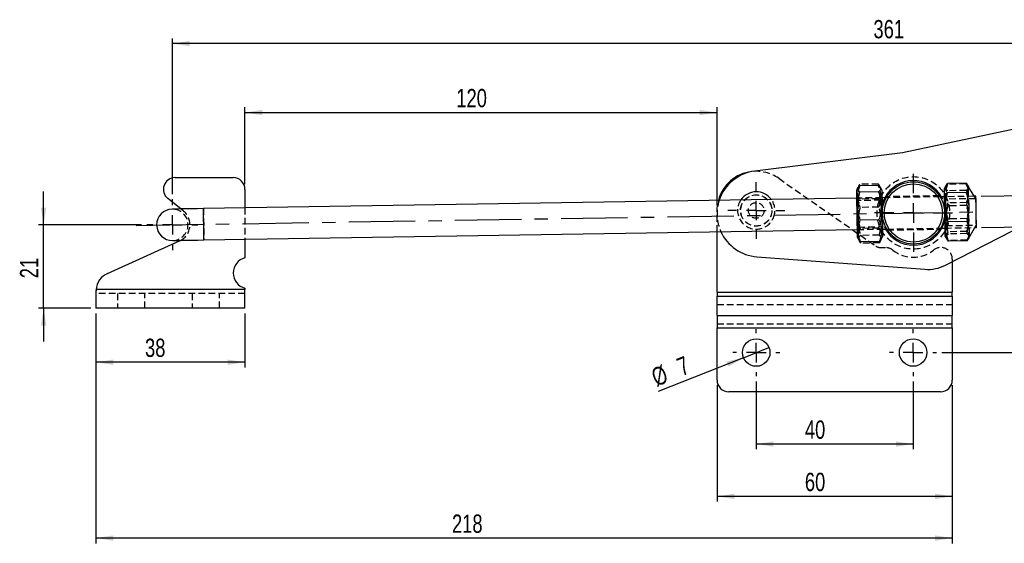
# Model space of a CAD drawing. Extents: x 36 to 538, y 22 to 372.
# Tile 5 of 19: x 44 to 295, y 238 to 372. Entities that reach past the tile are written whole.
import ezdxf

# ---------------------------------------------------------------- set-up
doc = ezdxf.new("R2010")
doc.units = 0
doc.header["$LTSCALE"] = 1.333333
doc.linetypes.add('CENTERX2', pattern=[20.32, 12.7, -2.54, 2.54, -2.54])
doc.linetypes.add('HIDDEN', pattern=[1.905, 1.27, -0.635])
doc.layers.get('0').update_dxf_attribs({"linetype": 'CONTINUOUS'})
doc.styles.add('SLDTEXTSTYLE0', font='TXT', dxfattribs={"width": 0.75})
doc.dimstyles.new('SLDDIMSTYLE0', dxfattribs={"dimtxt": 4.666667, "dimasz": 4.402667, "dimexe": 0, "dimexo": 0.0625, "dimgap": 1.166667, "dimtad": 1, "dimdec": 0, "dimrnd": 1e-09, "dimzin": 12, "dimtxsty": 'SLDTEXTSTYLE0', "dimsah": 1, "dimcen": 0.09, "dimazin": 3, "dimtfac": 1, "dimtdec": 0, "dimtofl": 0, "dimtmove": 0, "dimatfit": 3, "dimtolj": 1, "dimtzin": 12})
doc.dimstyles.new('SLDDIMSTYLE1', dxfattribs={"dimtxt": 4.666667, "dimasz": 4.402667, "dimexe": 0, "dimexo": 0.0625, "dimgap": 1.166667, "dimtad": 1, "dimdec": 0, "dimrnd": 1e-09, "dimzin": 12, "dimtxsty": 'SLDTEXTSTYLE0', "dimsah": 1, "dimcen": 0.09, "dimazin": 3, "dimtfac": 1, "dimtofl": 0, "dimtmove": 0, "dimatfit": 3, "dimtolj": 1, "dimtzin": 12})
doc.dimstyles.new('SLDDIMSTYLE2', dxfattribs={"dimtxt": 4.666667, "dimasz": 4.402667, "dimexe": 0, "dimexo": 0.0625, "dimgap": 1.166667, "dimtad": 1, "dimdec": 0, "dimrnd": 1e-09, "dimzin": 12, "dimtxsty": 'SLDTEXTSTYLE0', "dimsah": 1, "dimcen": 0.09, "dimazin": 3, "dimtfac": 1, "dimtdec": 0, "dimtmove": 0, "dimatfit": 3, "dimtolj": 1, "dimtzin": 12})
doc.dimstyles.new('SLDDIMSTYLE3', dxfattribs={"dimtxt": 4.666667, "dimasz": 4.402667, "dimexe": 0, "dimexo": 0.0625, "dimgap": 1.166667, "dimtad": 1, "dimdec": 3, "dimrnd": 1e-09, "dimzin": 12, "dimtxsty": 'SLDTEXTSTYLE0', "dimsah": 1, "dimcen": 0.09, "dimazin": 3, "dimtfac": 1, "dimtdec": 3, "dimtofl": 0, "dimtmove": 0, "dimatfit": 3, "dimtolj": 1, "dimtzin": 12})
doc.dimstyles.new('SLDDIMSTYLE4', dxfattribs={"dimtxt": 4.666667, "dimasz": 4.402667, "dimexe": 0, "dimexo": 0.0625, "dimgap": 1.166667, "dimtad": 1, "dimdec": 3, "dimrnd": 1e-09, "dimzin": 12, "dimtxsty": 'SLDTEXTSTYLE0', "dimblk1": 'NONE', "dimsah": 1, "dimcen": 0, "dimazin": 3, "dimtfac": 1, "dimtdec": 3, "dimtmove": 0, "dimatfit": 3, "dimtolj": 1, "dimtzin": 12})
doc.dimstyles.new('SLDDIMSTYLE5', dxfattribs={"dimtxt": 4.666667, "dimasz": 4.402667, "dimexe": 0, "dimexo": 0.0625, "dimgap": 1.166667, "dimtad": 1, "dimdec": 3, "dimrnd": 1e-09, "dimzin": 12, "dimtxsty": 'SLDTEXTSTYLE0', "dimsah": 1, "dimcen": 0.09, "dimazin": 3, "dimtfac": 1, "dimtdec": 3, "dimtmove": 0, "dimatfit": 3, "dimtolj": 1, "dimtzin": 12})

# ---------------------------------------------------------------- blocks, each defined once
blk = doc.blocks.new('_D')
at = {"color": 179, "linetype": 'CONTINUOUS'}
for p, q in [((82.93, 327.16), (82.93, 366.91)), ((444.19, 336.85), (444.19, 366.91)), ((444.19, 365.58), (82.93, 365.58))]:
    blk.add_line(p, q, dxfattribs=at)
for points in [[(82.93, 365.58), (87.33, 364.9), (87.33, 366.25)], [(444.19, 365.58), (439.79, 366.25), (439.79, 364.9)]]:
    blk.add_solid(points, dxfattribs=at)
at = {"color": 179, "linetype": 'CONTINUOUS', "insert": (261.72, 371.59, 0.1), "char_height": 4.667, "attachment_point": 1, "style": 'SLDTEXTSTYLE0'}
blk.add_mtext('361', dxfattribs=at)
blk = doc.blocks.new('_D_1')
at = {"color": 179, "linetype": 'CONTINUOUS'}
for p, q in [((403.59, 358.22), (455.65, 358.22)), ((454.31, 358.22), (454.31, 286.71)), ((279.17, 286.71), (455.65, 286.71))]:
    blk.add_line(p, q, dxfattribs=at)
for points in [[(454.31, 358.22), (453.64, 353.82), (454.99, 353.82)], [(454.31, 286.71), (454.99, 291.11), (453.64, 291.11)]]:
    blk.add_solid(points, dxfattribs=at)
at = {"color": 179, "linetype": 'CONTINUOUS', "insert": (448.3, 315.49, 0.1), "char_height": 4.667, "attachment_point": 1, "rotation": 90, "style": 'SLDTEXTSTYLE0'}
blk.add_mtext('72', dxfattribs=at)
blk = doc.blocks.new('_D_2')
at = {"color": 179, "linetype": 'CONTINUOUS'}
for p, q in [((50.1, 319.33), (50.1, 327.8)), ((75.1, 319.33), (48.77, 319.33)), ((50.1, 298.03), (50.1, 319.33)), ((62.11, 298.03), (48.77, 298.03)), ((50.1, 298.03), (50.1, 289.57))]:
    blk.add_line(p, q, dxfattribs=at)
for points in [[(50.1, 319.33), (50.78, 323.73), (49.43, 323.73)], [(50.1, 298.03), (49.43, 293.63), (50.78, 293.63)]]:
    blk.add_solid(points, dxfattribs=at)
at = {"color": 179, "linetype": 'CONTINUOUS', "insert": (44.09, 305.69, 0.1), "char_height": 4.667, "attachment_point": 1, "rotation": 90, "style": 'SLDTEXTSTYLE0'}
blk.add_mtext('21', dxfattribs=at)
blk = doc.blocks.new('_D_3')
at = {"color": 179, "linetype": 'CONTINUOUS'}
for p, q in [((63.45, 296.7), (63.45, 282.93)), ((101.45, 296.7), (101.45, 282.93)), ((101.45, 284.26), (63.45, 284.26))]:
    blk.add_line(p, q, dxfattribs=at)
for points in [[(63.45, 284.26), (67.85, 283.58), (67.85, 284.94)], [(101.45, 284.26), (97.04, 284.94), (97.04, 283.58)]]:
    blk.add_solid(points, dxfattribs=at)
at = {"color": 179, "linetype": 'CONTINUOUS', "insert": (75.96, 290.28, 0.1), "char_height": 4.667, "attachment_point": 1, "style": 'SLDTEXTSTYLE0'}
blk.add_mtext('38', dxfattribs=at)
blk = doc.blocks.new('_D_4')
at = {"color": 179, "linetype": 'CONTINUOUS'}
for p, q in [((221.83, 278.38), (221.83, 248.69)), ((281.83, 278.38), (281.83, 248.69)), ((281.83, 250.02), (221.83, 250.02))]:
    blk.add_line(p, q, dxfattribs=at)
for points in [[(221.83, 250.02), (226.23, 249.34), (226.23, 250.7)], [(281.83, 250.02), (277.43, 250.7), (277.43, 249.34)]]:
    blk.add_solid(points, dxfattribs=at)
at = {"color": 179, "linetype": 'CONTINUOUS', "insert": (244.23, 256.04, 0.1), "char_height": 4.667, "attachment_point": 1, "style": 'SLDTEXTSTYLE0'}
blk.add_mtext('60', dxfattribs=at)
blk = doc.blocks.new('_D_5')
at = {"color": 179, "linetype": 'CONTINUOUS'}
for p, q in [((231.83, 279.38), (231.83, 262.04)), ((271.83, 279.38), (271.83, 262.04)), ((271.83, 263.38), (231.83, 263.38))]:
    blk.add_line(p, q, dxfattribs=at)
for points in [[(231.83, 263.38), (236.23, 262.7), (236.23, 264.05)], [(271.83, 263.38), (267.43, 264.05), (267.43, 262.7)]]:
    blk.add_solid(points, dxfattribs=at)
at = {"color": 179, "linetype": 'CONTINUOUS', "insert": (244.23, 269.39, 0.1), "char_height": 4.667, "attachment_point": 1, "style": 'SLDTEXTSTYLE0'}
blk.add_mtext('40', dxfattribs=at)
blk = doc.blocks.new('_D_6')
at = {"color": 179, "linetype": 'CONTINUOUS'}
for q in [(235.08, 288), (206.83, 276.79)]:
    blk.add_line((228.58, 285.42), q, dxfattribs=at)
blk.add_solid([(228.58, 285.42), (224.24, 284.42), (224.74, 283.17)], dxfattribs=at)
at = {"color": 179, "linetype": 'CONTINUOUS', "attachment_point": 1, "rotation": 21.6522, "style": 'SLDTEXTSTYLE0'}
for s, insert, char_height in [('%%c', (204.63, 282.32, 0.1), 4.667), ('7', (211.15, 284.98, 0.1), 4.67)]:
    blk.add_mtext(s, dxfattribs=dict(at, insert=insert, char_height=char_height))
blk = doc.blocks.new('_NONE')
blk = doc.blocks.new('_D_7')
at = {"color": 179, "linetype": 'CONTINUOUS'}
for p, q in [((323.86, 327.2), (323.72, 335.67)), ((289.17, 326.64), (325.19, 327.22)), ((323.99, 319.2), (323.86, 327.2)), ((289.3, 318.64), (325.32, 319.22)), ((323.99, 319.2), (324.23, 303.89))]:
    blk.add_line(p, q, dxfattribs=at)
for points in [[(323.86, 327.2), (324.47, 331.61), (323.11, 331.59)], [(323.99, 319.2), (323.38, 314.79), (324.74, 314.81)]]:
    blk.add_solid(points, dxfattribs=at)
at = {"color": 179, "linetype": 'CONTINUOUS', "attachment_point": 1, "rotation": 90.9204, "style": 'SLDTEXTSTYLE0'}
for s, insert, char_height in [('8', (318.04, 310.83, 0.1), 4.67), ('%%c', (318.22, 303.79, 0.1), 4.667)]:
    blk.add_mtext(s, dxfattribs=dict(at, insert=insert, char_height=char_height))
blk = doc.blocks.new('_D_8')
at = {"color": 179, "linetype": 'CONTINUOUS'}
for p, q in [((101.45, 329.7), (101.45, 349.32)), ((221.83, 324.32), (221.83, 349.32)), ((101.45, 347.98), (221.83, 347.98))]:
    blk.add_line(p, q, dxfattribs=at)
for points in [[(101.45, 347.98), (105.85, 347.3), (105.85, 348.66)], [(221.83, 347.98), (217.43, 348.66), (217.43, 347.3)]]:
    blk.add_solid(points, dxfattribs=at)
at = {"color": 179, "linetype": 'CONTINUOUS', "insert": (155.34, 354, 0.1), "char_height": 4.667, "attachment_point": 1, "style": 'SLDTEXTSTYLE0'}
blk.add_mtext('120', dxfattribs=at)
blk = doc.blocks.new('_D_9')
at = {"color": 179, "linetype": 'CONTINUOUS'}
for p, q in [((63.45, 296.7), (63.45, 238.04)), ((281.83, 278.38), (281.83, 238.04)), ((281.83, 239.38), (63.45, 239.38))]:
    blk.add_line(p, q, dxfattribs=at)
for points in [[(63.45, 239.38), (67.85, 238.7), (67.85, 240.05)], [(281.83, 239.38), (277.43, 240.05), (277.43, 238.7)]]:
    blk.add_solid(points, dxfattribs=at)
at = {"color": 179, "linetype": 'CONTINUOUS', "insert": (154.24, 245.39, 0.1), "char_height": 4.667, "attachment_point": 1, "style": 'SLDTEXTSTYLE0'}
blk.add_mtext('218', dxfattribs=at)
blk = doc.blocks.new('SW_CENTERMARKSYMBOL_0')
at = {"color": 0, "linetype": 'CONTINUOUS'}
for p, q in [((0, 5), (0, 9.9375)), ((-5, 0), (-9.9375, 0)), ((0, 0), (-2.5, 0)), ((0, 0), (0, 2.5)), ((0, 0), (0, -2.5)), ((0, 0), (2.5, 0)), ((5, 0), (9.9375, 0)), ((0, -5), (0, -9.9375))]:
    blk.add_line(p, q, dxfattribs=at)
blk = doc.blocks.new('SW_CENTERMARKSYMBOL_1')
at = {"color": 0, "linetype": 'CONTINUOUS'}
for p, q in [((0, 5), (0, 7.2625)), ((-5, 0), (-7.2625, 0)), ((0, 0), (-2.5, 0)), ((0, 0), (0, 2.5)), ((0, 0), (0, -2.5)), ((0, 0), (2.5, 0)), ((5, 0), (7.2625, 0)), ((0, -5), (0, -7.2625))]:
    blk.add_line(p, q, dxfattribs=at)
blk = doc.blocks.new('SW_CENTERMARKSYMBOL_2')
at = {"color": 0, "linetype": 'CONTINUOUS'}
for p, q in [((0, 5), (0, 6.5)), ((-5, 0), (-6.5, 0)), ((0, 0), (-2.5, 0)), ((0, 0), (0, 2.5)), ((0, 0), (0, -2.5)), ((0, 0), (2.5, 0)), ((5, 0), (6.5, 0)), ((0, -5), (0, -6.5))]:
    blk.add_line(p, q, dxfattribs=at)
blk = doc.blocks.new('SW_CENTERMARKSYMBOL_3')
at = {"color": 0, "linetype": 'CONTINUOUS'}
for p, q in [((0, 5), (0, 6)), ((-5, 0), (-6, 0)), ((0, 0), (-2.5, 0)), ((0, 0), (0, 2.5)), ((0, 0), (0, -2.5)), ((0, 0), (2.5, 0)), ((5, 0), (6, 0)), ((0, -5), (0, -6))]:
    blk.add_line(p, q, dxfattribs=at)
blk = doc.blocks.new('SW_CENTERMARKSYMBOL_4')
at = {"color": 0, "linetype": 'CONTINUOUS'}
for p, q in [((0, 5), (0, 6)), ((-5, 0), (-6, 0)), ((0, 0), (-2.5, 0)), ((0, 0), (0, 2.5)), ((0, 0), (0, -2.5)), ((0, 0), (2.5, 0)), ((5, 0), (6, 0)), ((0, -5), (0, -6))]:
    blk.add_line(p, q, dxfattribs=at)

msp = doc.modelspace()

# ---------------------------------------------------------------- linework, layer by layer
at = {"color": 7, "linetype": 'CONTINUOUS'}
for p, q in [((313.4453, 347.0685), (269.1082, 337.6723)), ((269.1082, 337.6723), (231.4843, 333.0526)), ((83.6454, 331.3644), (98.4454, 331.3644)), ((262.9857, 329.3771), (258.2248, 329.3007)), ((280.2308, 329.3626), (279.7463, 328.4914)), ((285.3545, 329.9424), (280.5936, 329.866)), ((287.4321, 326.6147), (285.7332, 329.451)), ((101.4454, 328.3644), (101.4454, 323.6266)), ((257.7421, 328.7937), (257.3742, 328.132)), ((263.0116, 327.7637), (258.2507, 327.6872)), ((263.8734, 328.2364), (263.4843, 328.8859)), ((279.7784, 326.4917), (278.697, 326.4743)), ((285.3932, 327.5332), (280.6323, 327.4567)), ((287.8399, 326.6212), (287.4321, 326.6147)), ((85.0907, 323.3639), (81.7703, 326.0226)), ((257.4063, 326.1323), (90.8653, 323.4566)), ((264.9869, 326.2541), (263.9055, 326.2367)), ((280.1099, 309.0386), (312.0664, 325.3999)), ((263.1265, 320.6098), (258.3656, 320.5333)), ((285.5114, 320.1734), (280.7505, 320.0969)), ((90.9938, 315.4577), (257.5348, 318.1333)), ((221.8317, 302.1541), (221.8317, 317.5597)), ((264.034, 318.2377), (265.1154, 318.2551)), ((278.8255, 318.4754), (279.9069, 318.4927)), ((279.9391, 316.493), (280.4513, 315.6378)), ((285.9537, 315.7262), (287.5607, 318.6157)), ((287.5607, 318.6157), (287.9684, 318.6222)), ((66.3864, 306.9141), (84.7837, 315.2279)), ((84.7837, 315.2279), (85.0561, 315.3623)), ((101.4454, 315.6256), (101.4454, 310.9077)), ((257.567, 316.1336), (257.956, 315.4841)), ((263.2155, 315.0693), (258.4546, 314.9928)), ((263.6982, 315.5763), (264.0661, 316.238)), ((285.591, 315.2229), (280.83, 315.1464)), ((232.0054, 311.1652), (274.8076, 307.9676)), ((281.8317, 309.9201), (281.8317, 302.1541)), ((63.4637, 302.7847), (63.4454, 301.9773)), ((63.4454, 302.6147), (63.4454, 301.9773)), ((63.4454, 301.9773), (63.4454, 298.0347)), ((101.4454, 302.7847), (63.4637, 302.7847)), ((101.4454, 303.1617), (101.4454, 302.7847)), ((101.4454, 298.0347), (101.4454, 302.7847)), ((221.8317, 302.1541), (281.8317, 302.1541)), ((221.8317, 302.1541), (221.8317, 301.1541)), ((281.8317, 301.1541), (281.8317, 302.1541)), ((221.8317, 301.1541), (281.8317, 301.1541)), ((221.8317, 296.1404), (221.8317, 301.1541)), ((281.8317, 301.1541), (281.8317, 296.1404)), ((101.4454, 298.0347), (63.4454, 298.0347)), ((221.8317, 296.1404), (221.8317, 293.0154)), ((221.8317, 296.1404), (281.8317, 296.1404)), ((281.8317, 293.0154), (281.8317, 296.1404)), ((221.8317, 293.0154), (281.8317, 293.0154)), ((221.8317, 279.7107), (221.8317, 293.0154)), ((281.8317, 293.0154), (281.8317, 279.7107)), ((278.8317, 276.7107), (224.8317, 276.7107))]:
    msp.add_line(p, q, dxfattribs=at)
at = {"color": 7, "linetype": 'HIDDEN'}
for p, q in [((237.5512, 331.1884), (262.3544, 313.8941)), ((258.2191, 329.6513), (257.7421, 328.7937)), ((262.98, 329.7278), (258.2191, 329.6513)), ((263.4843, 328.8859), (262.98, 329.7278)), ((285.3576, 329.7518), (280.5966, 329.6753)), ((278.697, 326.4743), (264.9869, 326.2541)), ((278.5744, 326.7224), (265.135, 326.5065)), ((287.4321, 326.6147), (279.7784, 326.4917)), ((285.3843, 328.0887), (280.6233, 328.0122)), ((287.787, 326.0222), (287.4321, 326.6147)), ((263.9055, 326.2367), (257.4063, 326.1323)), ((257.7073, 325.512), (257.4097, 325.9229)), ((263.6246, 325.6071), (257.7073, 325.512)), ((263.0403, 325.9755), (258.2794, 325.899)), ((263.9088, 326.0273), (263.6246, 325.6071)), ((280.0794, 325.8715), (279.7818, 326.2823)), ((287.7874, 325.9953), (280.0794, 325.8715)), ((285.434, 324.9919), (280.6731, 324.9155)), ((285.446, 324.2457), (280.6851, 324.1693)), ((85.7433, 322.8413), (85.0907, 323.3639)), ((101.4454, 323.6266), (101.4454, 315.6256)), ((221.8317, 317.5597), (221.8317, 322.9855)), ((263.0747, 323.8367), (258.3138, 323.7602)), ((279.9036, 318.7021), (280.1878, 319.1223)), ((280.1878, 319.1223), (287.8959, 319.2462)), ((285.4994, 320.9196), (280.7385, 320.8431)), ((287.5607, 318.6157), (287.8963, 319.2192)), ((257.5315, 318.3427), (257.8157, 318.7629)), ((257.5348, 318.1333), (264.034, 318.2377)), ((257.8157, 318.7629), (263.733, 318.858)), ((263.1609, 318.4709), (258.4, 318.3945)), ((263.1896, 316.6828), (258.4287, 316.6063)), ((263.733, 318.858), (264.0306, 318.4471)), ((265.1154, 318.2551), (278.8255, 318.4754)), ((265.2423, 318.0071), (278.699, 318.2233)), ((279.9069, 318.4927), (287.5607, 318.6157)), ((285.5523, 317.6322), (280.7913, 317.5557)), ((285.5612, 317.0766), (280.8003, 317.0002)), ((257.956, 315.4841), (258.4603, 314.6422)), ((263.2212, 314.7187), (258.4603, 314.6422)), ((263.2212, 314.7187), (263.6982, 315.5763)), ((285.5879, 315.4136), (280.827, 315.3371)), ((263.4983, 313.5347), (264.7606, 313.5347)), ((281.8317, 310.5872), (281.8317, 309.9201)), ((101.4454, 301.7847), (63.4454, 301.7847)), ((101.4454, 302.7847), (63.4637, 302.7847)), ((68.9454, 301.7847), (68.9454, 298.0347)), ((75.9454, 298.0347), (75.9454, 301.7847)), ((87.9454, 301.7847), (87.9454, 298.0347)), ((94.9454, 298.0347), (94.9454, 301.7847)), ((221.8317, 302.1541), (281.8317, 302.1541)), ((221.8317, 301.1541), (281.8317, 301.1541)), ((221.8317, 299.0291), (281.8317, 299.0291)), ((221.8317, 296.1404), (281.8317, 296.1404)), ((221.8317, 294.0154), (281.8317, 294.0154)), ((221.8317, 293.0154), (281.8317, 293.0154))]:
    msp.add_line(p, q, dxfattribs=at)
at = {"color": 179, "linetype": 'CENTERX2'}
msp.add_line((73.7349, 319.1809), (289.9029, 322.6538), dxfattribs=at)
at = {"color": 7, "linetype": 'CONTINUOUS', "flags": 128}
for points in [[(257.3742, 328.132), (257.3743, 328.1232), (257.3777, 327.9133), (257.3854, 327.4331), (257.3971, 326.7051), (257.4122, 325.7632), (257.4301, 324.6517), (257.4499, 323.4223), (257.4706, 322.1326), (257.4913, 320.843)], [(263.8734, 328.2364), (263.8735, 328.2276), (263.8769, 328.0177), (263.8846, 327.5375), (263.8963, 326.8095), (263.9114, 325.8677), (263.9293, 324.7561), (263.949, 323.5267), (263.9697, 322.237), (263.9905, 320.9474)], [(279.7463, 328.4914), (279.7476, 328.4106), (279.7532, 328.0613), (279.763, 327.4515), (279.7765, 326.6099), (279.7931, 325.5757), (279.8121, 324.3973), (279.8324, 323.1299), (279.8533, 321.8326), (279.8736, 320.5662)], [(287.9684, 318.6222), (287.9662, 318.7585), (287.9598, 319.1581), (287.9496, 319.7937), (287.9363, 320.622), (287.9208, 321.5866), (287.9041, 322.6217), (287.8875, 323.6569), (287.872, 324.6215), (287.8587, 325.4498), (287.8485, 326.0854), (287.8421, 326.4849), (287.8399, 326.6212)], [(90.8653, 323.4566), (89.3048, 323.4316), (87.8042, 323.4075), (86.4213, 323.3852), (85.2092, 323.3658), (84.2144, 323.3498), (83.4752, 323.3379), (83.02, 323.3306), (82.8663, 323.3281)], [(257.4913, 320.843), (257.511, 319.6136), (257.5289, 318.5021), (257.544, 317.5603), (257.5557, 316.8323), (257.5634, 316.3522), (257.5668, 316.1424), (257.567, 316.1336)], [(263.9905, 320.9474), (264.0102, 319.718), (264.0281, 318.6065), (264.0432, 317.6647), (264.0549, 316.9367), (264.0626, 316.4566), (264.066, 316.2468), (264.0661, 316.238)], [(279.8736, 320.5662), (279.8925, 319.3899), (279.9091, 318.3586), (279.9226, 317.5206), (279.9323, 316.915), (279.9378, 316.5703), (279.9391, 316.493)], [(82.9949, 315.3292), (83.1485, 315.3316), (83.6037, 315.339), (84.3429, 315.3508), (85.3377, 315.3668), (86.5498, 315.3863), (87.9327, 315.4085), (89.4333, 315.4326), (90.9938, 315.4577)]]:
    msp.add_lwpolyline(points, dxfattribs=at)
at = {"color": 7, "linetype": 'HIDDEN', "flags": 128}
for points in [[(221.8317, 322.9855), (221.9719, 324.6543), (222.1704, 325.5662)], [(257.7073, 325.512), (257.7075, 325.5028), (257.7108, 325.2963), (257.7182, 324.8339), (257.7291, 324.153), (257.7427, 323.3089), (257.7578, 322.3698), (257.7732, 321.4119), (257.7876, 320.5128), (257.8, 319.7454), (257.8092, 319.1717), (257.8145, 318.8382), (257.8157, 318.7629)], [(263.6904, 321.507), (263.6751, 322.4649), (263.66, 323.4039), (263.6464, 324.2481), (263.6355, 324.929), (263.628, 325.3914), (263.6247, 325.5979), (263.6246, 325.6071)], [(280.0794, 325.8715), (280.0803, 325.8145), (280.0853, 325.5061), (280.0942, 324.954), (280.1062, 324.2028), (280.1205, 323.3134), (280.1359, 322.3578), (280.151, 321.4135), (280.1648, 320.557), (280.176, 319.8576), (280.1838, 319.3721), (280.1876, 319.1397), (280.1878, 319.1223)], [(287.787, 326.0222), (287.7871, 326.0193), (287.7899, 325.8422), (287.7969, 325.404), (287.8076, 324.7404), (287.821, 323.905), (287.8361, 322.9656), (287.8517, 321.9983), (287.8664, 321.0814), (287.8791, 320.2892), (287.8888, 319.6859), (287.8947, 319.3203), (287.8963, 319.2192)], [(90.8653, 323.4566), (90.8675, 323.3204), (90.8739, 322.9208), (90.8841, 322.2852), (90.8974, 321.4569), (90.9129, 320.4923), (90.9296, 319.4572), (90.9462, 318.422), (90.9617, 317.4574), (90.975, 316.6291), (90.9852, 315.9935), (90.9916, 315.594), (90.9938, 315.4577)], [(263.733, 318.858), (263.7318, 318.9333), (263.7264, 319.2667), (263.7172, 319.8404), (263.7049, 320.6079), (263.6904, 321.507)]]:
    msp.add_lwpolyline(points, dxfattribs=at)
at = {"color": 8, "linetype": 'CONTINUOUS', "flags": 128}
msp.add_lwpolyline([(90.9938, 315.4577), (90.9916, 315.594), (90.9852, 315.9935), (90.975, 316.6291), (90.9617, 317.4574), (90.9462, 318.422), (90.9296, 319.4572), (90.9129, 320.4923), (90.8974, 321.4569), (90.8841, 322.2852), (90.8739, 322.9208), (90.8675, 323.3204), (90.8653, 323.4566)], dxfattribs=at)
at = {"color": 7, "linetype": 'HIDDEN'}
for centre, radius in [((271.9062, 322.3647), 9.25), ((231.8317, 322.9855), 4), ((231.8317, 322.9855), 3.9688), ((231.8317, 322.9855), 2)]:
    msp.add_circle(centre, radius, dxfattribs=at)
at = {"color": 7, "linetype": 'CONTINUOUS'}
for centre, radius in [((271.9062, 322.3647), 7.9375), ((271.9062, 322.3647), 7.4375), ((231.8317, 286.7107), 3.5), ((271.8317, 286.7107), 3.5)]:
    msp.add_circle(centre, radius, dxfattribs=at)
for centre, radius, start, end in [((231.8317, 322.9855), 10, 96.931562, 165.044445), ((232.8249, 322.1346), 11, 97, 161.804727), ((83.6454, 328.3644), 3, 90, 231.314879), ((98.4454, 328.3644), 3, 0, 90), ((271.9062, 322.3647), 8.25, 29.922974, 151.917882), ((231.8317, 322.9855), 4.7625, 35.977767, 145.863089), ((82.9306, 319.3287), 4, 90.920428, 270.920428), ((232.8249, 322.1346), 11, 204.485847, 265.727573), ((271.9062, 322.3647), 8.25, 209.922974, 270), ((271.9062, 322.3647), 8.25, 270, 331.917882), ((102.4454, 307.0347), 4, 104.477512, 255.522488), ((275.5526, 317.9398), 10, 265.727573, 297.11177), ((68.4454, 302.3577), 5, 114.318484, 175.101081), ((224.8317, 279.7107), 3, 180, 270), ((278.8317, 279.7107), 3, 270, 0)]:
    msp.add_arc(centre, radius, start, end, dxfattribs=at)
at = {"color": 7, "linetype": 'HIDDEN'}
for centre, radius, start, end in [((231.8317, 322.9855), 10, 55.113594, 96.931562), ((271.9062, 322.3647), 8.25, 331.917882, 29.922974), ((232.8249, 322.1346), 11, 161.804727, 204.485847), ((231.8317, 322.9855), 4.7625, 145.863089, 337.261025), ((231.8317, 322.9855), 4.7625, 337.261025, 35.977767), ((271.9062, 322.3647), 8.25, 151.917882, 209.922974), ((82.9306, 319.3287), 4, 270.920428, 90.920428), ((82.9306, 319.3287), 4.5, 298.186472, 51.314879), ((263.4983, 315.5347), 2, 235.113594, 270), ((264.7606, 310.5347), 3, 51.057559, 90), ((271.8317, 319.2847), 8.25, 231.057559, 309.037296), ((278.8842, 310.5872), 2.9475, 0, 129.037296)]:
    msp.add_arc(centre, radius, start, end, dxfattribs=at)
at = {"color": 7, "linetype": 'CONTINUOUS'}
for points, knots in [([(258.2507, 327.6872), (258.1802, 327.7404), (257.9373, 327.9237), (257.6626, 328.2504), (257.6133, 328.7424), (257.9958, 329.0916), (258.2248, 329.3007)], [0, 0, 0, 0, 0.10333366, 0.35581374, 0.61435433, 1, 1, 1, 1]), ([(262.9857, 329.3771), (263.2213, 329.1755), (263.6109, 328.8421), (263.583, 328.3491), (263.3215, 328.0136), (263.0804, 327.8191), (263.0116, 327.7637)], [0, 0, 0, 0, 0.38564374, 0.63774918, 0.89666683, 1, 1, 1, 1]), ([(280.6323, 327.4567), (280.5613, 327.5367), (280.317, 327.8122), (280.0397, 328.3022), (279.9865, 329.0372), (280.3662, 329.5556), (280.5936, 329.866)], [0, 0, 0, 0, 0.10333369, 0.35581368, 0.61435433, 1, 1, 1, 1]), ([(285.3545, 329.9424), (285.5917, 329.6396), (285.984, 329.1387), (285.96, 328.4027), (285.7011, 327.9038), (285.4615, 327.6154), (285.3932, 327.5332)], [0, 0, 0, 0, 0.38564382, 0.63774925, 0.89666688, 1, 1, 1, 1]), ([(258.3656, 320.5333), (258.188, 321.1515), (257.8289, 322.4013), (257.675, 324.2592), (257.8284, 326.04), (258.1091, 327.1348), (258.2507, 327.6872)], [0, 0, 0, 0, 0.26460232, 0.53494213, 0.76534026, 1, 1, 1, 1]), ([(263.0116, 327.7637), (263.1892, 327.1455), (263.5484, 325.8957), (263.7022, 324.0378), (263.5488, 322.257), (263.2681, 321.1622), (263.1265, 320.6098)], [0, 0, 0, 0, 0.26460221, 0.53494216, 0.76534024, 1, 1, 1, 1]), ([(280.7505, 320.0969), (280.5726, 320.733), (280.2129, 322.0189), (280.0581, 323.9303), (280.2108, 325.7623), (280.4909, 326.8884), (280.6323, 327.4567)], [0, 0, 0, 0, 0.26460223, 0.53494218, 0.76534028, 1, 1, 1, 1]), ([(285.3932, 327.5332), (285.5711, 326.8971), (285.9308, 325.6111), (286.0856, 323.6998), (285.9329, 321.8678), (285.6528, 320.7416), (285.5114, 320.1734)], [0, 0, 0, 0, 0.26460224, 0.53494222, 0.76534021, 1, 1, 1, 1]), ([(258.4546, 314.9928), (258.2792, 315.471), (257.9247, 316.4377), (257.7775, 317.8761), (257.9374, 319.256), (258.222, 320.1049), (258.3656, 320.5333)], [0, 0, 0, 0, 0.26460222, 0.53494215, 0.76534016, 1, 1, 1, 1]), ([(263.1265, 320.6098), (263.3019, 320.1316), (263.6565, 319.1649), (263.8036, 317.7265), (263.6438, 316.3466), (263.3592, 315.4977), (263.2155, 315.0693)], [0, 0, 0, 0, 0.264602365, 0.534942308, 0.765340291, 1, 1, 1, 1]), ([(280.83, 315.1464), (280.6555, 315.5734), (280.3026, 316.4366), (280.1579, 317.7216), (280.3201, 318.9548), (280.6062, 319.7139), (280.7505, 320.0969)], [0, 0, 0, 0, 0.264602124, 0.534942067, 0.765340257, 1, 1, 1, 1]), ([(285.5114, 320.1734), (285.686, 319.7464), (286.0389, 318.8832), (286.1836, 317.5982), (286.0214, 316.365), (285.7353, 315.6059), (285.591, 315.2229)], [0, 0, 0, 0, 0.26460233, 0.53494222, 0.76534043, 1, 1, 1, 1]), ([(257.9759, 315.4888), (258.0513, 315.3759), (258.1636, 315.2076), (258.3826, 315.046), (258.4546, 314.9928)], [0, 0, 0, 0, 0.67111538, 1, 1, 1, 1]), ([(263.2155, 315.0693), (263.2857, 315.1248), (263.4992, 315.2933), (263.6081, 315.4651), (263.6811, 315.5804)], [0, 0, 0, 0, 0.32883559, 1, 1, 1, 1]), ([(280.4813, 315.6471), (280.5227, 315.5599), (280.6032, 315.3899), (280.7558, 315.2262), (280.83, 315.1464)], [0, 0, 0, 0, 0.51295745, 1, 1, 1, 1]), ([(285.591, 315.2229), (285.6625, 315.305), (285.8095, 315.4736), (285.8859, 315.6461), (285.925, 315.7346)], [0, 0, 0, 0, 0.48694475, 1, 1, 1, 1])]:
    msp.add_open_spline(points, degree=3, knots=knots, dxfattribs=at)
at = {"color": 7, "linetype": 'HIDDEN'}
for points, knots in [([(258.2794, 325.899), (258.1065, 326.222), (257.757, 326.875), (257.6173, 327.8485), (257.7843, 328.784), (258.0733, 329.3604), (258.2191, 329.6513)], [0, 0, 0, 0, 0.26460217, 0.53494219, 0.76534031, 1, 1, 1, 1]), ([(258.2248, 329.3007), (258.0648, 328.8171), (257.7415, 327.8395), (257.6406, 326.3971), (257.8448, 325.0231), (258.1565, 324.1837), (258.3138, 323.7602)], [0, 0, 0, 0, 0.26460242, 0.5349422, 0.76534028, 1, 1, 1, 1]), ([(262.98, 329.7278), (263.1529, 329.4049), (263.5025, 328.7519), (263.6422, 327.7784), (263.4751, 326.8429), (263.1861, 326.2664), (263.0403, 325.9755)], [0, 0, 0, 0, 0.2646022, 0.53494234, 0.76534027, 1, 1, 1, 1]), ([(263.0747, 323.8367), (263.2346, 324.3203), (263.558, 325.2979), (263.6588, 326.7403), (263.4547, 328.1143), (263.143, 328.9536), (262.9857, 329.3771)], [0, 0, 0, 0, 0.264602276, 0.53494216, 0.765340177, 1, 1, 1, 1]), ([(280.6233, 328.0122), (280.4557, 328.1538), (280.1167, 328.4401), (279.9671, 328.8312), (280.0984, 329.0737), (280.1471, 329.1638)], [0, 0, 0, 0, 0.38085117, 0.769960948, 1, 1, 1, 1]), ([(280.5936, 329.866), (280.4328, 329.4336), (280.1078, 328.5595), (280.0045, 327.2705), (280.2063, 326.0431), (280.5165, 325.2936), (280.6731, 324.9155)], [0, 0, 0, 0, 0.26460235, 0.53494228, 0.76534022, 1, 1, 1, 1]), ([(280.5966, 329.6753), (280.4366, 329.1947), (280.1132, 328.2231), (280.0122, 326.7897), (280.2162, 325.4243), (280.5278, 324.5901), (280.6851, 324.1693)], [0, 0, 0, 0, 0.264602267, 0.534942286, 0.765340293, 1, 1, 1, 1]), ([(285.434, 324.9919), (285.5948, 325.4243), (285.9198, 326.2984), (286.0231, 327.5874), (285.8213, 328.8148), (285.5111, 329.5643), (285.3545, 329.9424)], [0, 0, 0, 0, 0.26460226, 0.5349422, 0.76534019, 1, 1, 1, 1]), ([(285.446, 324.2457), (285.606, 324.7263), (285.9294, 325.6979), (286.0304, 327.1313), (285.8264, 328.4968), (285.5148, 329.3309), (285.3576, 329.7518)], [0, 0, 0, 0, 0.26460222, 0.53494213, 0.7653403, 1, 1, 1, 1]), ([(285.8274, 329.2552), (285.8886, 329.1274), (286.0111, 328.8713), (285.822, 328.4769), (285.5311, 328.2189), (285.3843, 328.0887)], [0, 0, 0, 0, 0.330620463, 0.662243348, 1, 1, 1, 1]), ([(280.7385, 320.8431), (280.4916, 321.7517), (280.0832, 323.2544), (280.0838, 325.4433), (280.327, 326.9193), (280.5576, 327.7697), (280.6233, 328.0122)], [0, 0, 0, 0, 0.38564383, 0.63774911, 0.89666671, 1, 1, 1, 1]), ([(285.3843, 328.0887), (285.4578, 327.8484), (285.711, 327.0209), (286.004, 325.5543), (286.0806, 323.366), (285.7171, 321.8357), (285.4994, 320.9196)], [0, 0, 0, 0, 0.10333373, 0.35581375, 0.6143542, 1, 1, 1, 1]), ([(258.4, 318.3945), (258.1523, 319.3458), (257.7428, 320.919), (257.7418, 323.2103), (257.9839, 324.7553), (258.2138, 325.6452), (258.2794, 325.899)], [0, 0, 0, 0, 0.38564384, 0.63774909, 0.89666674, 1, 1, 1, 1]), ([(263.0403, 325.9755), (263.114, 325.7239), (263.3679, 324.8575), (263.662, 323.3221), (263.7402, 321.0313), (263.3778, 319.4297), (263.1609, 318.4709)], [0, 0, 0, 0, 0.10333378, 0.35581376, 0.61435425, 1, 1, 1, 1]), ([(280.6731, 324.9155), (280.5157, 324.274), (280.1975, 322.9772), (280.1042, 321.0618), (280.3156, 319.2356), (280.6318, 318.1191), (280.7913, 317.5557)], [0, 0, 0, 0, 0.264602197, 0.5349422, 0.765340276, 1, 1, 1, 1]), ([(280.6851, 324.1693), (280.6193, 323.9267), (280.3928, 323.0915), (280.1471, 321.6162), (280.1409, 319.4266), (280.5533, 317.9088), (280.8003, 317.0002)], [0, 0, 0, 0, 0.10333376, 0.35581379, 0.61435424, 1, 1, 1, 1]), ([(285.5523, 317.6322), (285.7097, 318.2736), (286.0279, 319.5705), (286.1211, 321.4858), (285.9097, 323.312), (285.5936, 324.4286), (285.434, 324.9919)], [0, 0, 0, 0, 0.264602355, 0.534942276, 0.765340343, 1, 1, 1, 1]), ([(285.5612, 317.0766), (285.7788, 317.9927), (286.1387, 319.5077), (286.0678, 321.6954), (285.7773, 323.1629), (285.5195, 324.0054), (285.446, 324.2457)], [0, 0, 0, 0, 0.38564382, 0.637749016, 0.896666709, 1, 1, 1, 1]), ([(258.3138, 323.7602), (258.1561, 323.1366), (257.8373, 321.8759), (257.7432, 320.0141), (257.9537, 318.2391), (258.2694, 317.1539), (258.4287, 316.6063)], [0, 0, 0, 0, 0.2646022, 0.53494216, 0.76534026, 1, 1, 1, 1]), ([(263.1896, 316.6828), (263.3473, 317.3064), (263.6661, 318.5671), (263.7602, 320.429), (263.5497, 322.2039), (263.234, 323.2891), (263.0747, 323.8367)], [0, 0, 0, 0, 0.26460222, 0.53494218, 0.76534022, 1, 1, 1, 1]), ([(280.827, 315.3371), (280.6516, 315.8123), (280.2972, 316.7729), (280.1502, 318.2024), (280.3102, 319.5737), (280.5949, 320.4174), (280.7385, 320.8431)], [0, 0, 0, 0, 0.26460227, 0.53494217, 0.76534024, 1, 1, 1, 1]), ([(285.4994, 320.9196), (285.6748, 320.4444), (286.0293, 319.4837), (286.1763, 318.0543), (286.0162, 316.683), (285.7316, 315.8393), (285.5879, 315.4136)], [0, 0, 0, 0, 0.26460223, 0.53494223, 0.76534028, 1, 1, 1, 1]), ([(258.4287, 316.6063), (258.2086, 316.3977), (257.8445, 316.0527), (257.8157, 315.6732), (257.9538, 315.5143), (257.9759, 315.4888)], [0, 0, 0, 0, 0.562321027, 0.929924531, 1, 1, 1, 1]), ([(258.4603, 314.6422), (258.2874, 314.9651), (257.9378, 315.6181), (257.7982, 316.5916), (257.9652, 317.5271), (258.2542, 318.1036), (258.4, 318.3945)], [0, 0, 0, 0, 0.26460222, 0.53494232, 0.76534023, 1, 1, 1, 1]), ([(263.1609, 318.4709), (263.3338, 318.148), (263.6833, 317.495), (263.823, 316.5215), (263.656, 315.586), (263.367, 315.0095), (263.2212, 314.7187)], [0, 0, 0, 0, 0.26460222, 0.53494221, 0.76534035, 1, 1, 1, 1]), ([(263.6811, 315.5804), (263.6996, 315.6031), (263.8328, 315.7663), (263.7949, 316.1449), (263.4163, 316.4814), (263.1896, 316.6828)], [0, 0, 0, 0, 0.06062273, 0.43763654, 1, 1, 1, 1]), ([(280.8003, 317.0002), (280.6372, 316.8532), (280.3076, 316.5562), (280.1706, 316.1605), (280.3096, 315.9223), (280.3613, 315.8338)], [0, 0, 0, 0, 0.38085146, 0.76996089, 1, 1, 1, 1]), ([(280.7913, 317.5557), (280.5684, 317.2457), (280.1997, 316.733), (280.2059, 316.0846), (280.4065, 315.766), (280.4813, 315.6471)], [0, 0, 0, 0, 0.48949839, 0.80949575, 1, 1, 1, 1]), ([(285.925, 315.7346), (285.9932, 315.8505), (286.1841, 316.1754), (286.1739, 316.8239), (285.785, 317.3295), (285.5523, 317.6322)], [0, 0, 0, 0, 0.18228826, 0.51047205, 1, 1, 1, 1]), ([(286.0415, 315.925), (286.0986, 316.0547), (286.2129, 316.3146), (286.0111, 316.7027), (285.7121, 316.9512), (285.5612, 317.0766)], [0, 0, 0, 0, 0.33062068, 0.66224312, 1, 1, 1, 1])]:
    msp.add_open_spline(points, degree=3, knots=knots, dxfattribs=at)

# ---------------------------------------------------------------- block references
at = {"color": 179, "linetype": 'CONTINUOUS'}
for name, p in [('SW_CENTERMARKSYMBOL_0', (271.9062, 322.3647)), ('SW_CENTERMARKSYMBOL_1', (231.8317, 322.9855)), ('SW_CENTERMARKSYMBOL_2', (82.9306, 319.3287)), ('SW_CENTERMARKSYMBOL_3', (231.8317, 286.7107)), ('SW_CENTERMARKSYMBOL_4', (271.8317, 286.7107))]:
    msp.add_blockref(name, p, dxfattribs=at)

# ---------------------------------------------------------------- dimensions: what is measured, and where the dimension line sits
for base, p1, p2, dimstyle, picture, middle in [((82.9306, 365.5752), (444.1935, 335.5163), (82.9306, 325.8287), 'SLDDIMSTYLE0', '_D', (268.7894, 365.5752)), ((221.8317, 347.9822), (101.4454, 328.3644), (221.8317, 322.9855), 'SLDDIMSTYLE1', '_D_8', (162.4123, 347.9822)), ((63.4454, 284.26), (101.4454, 298.0347), (63.4454, 298.0347), 'SLDDIMSTYLE3', '_D_3', (81.3066, 284.26)), ((63.4454, 239.3774), (281.8317, 279.7107), (63.4454, 298.0347), 'SLDDIMSTYLE1', '_D_9', (161.3123, 239.3774)), ((221.8317, 250.0196), (281.8317, 279.7107), (221.8317, 279.7107), 'SLDDIMSTYLE3', '_D_4', (249.5744, 250.0196)), ((231.8317, 263.3774), (271.8317, 280.7107), (231.8317, 280.7107), 'SLDDIMSTYLE3', '_D_5', (249.5744, 263.3774))]:
    dim = msp.add_linear_dim(base=base, p1=p1, p2=p2, dimstyle=dimstyle, dxfattribs=at)
    dim.commit()
    dim.dimension.update_dxf_attribs({"geometry": picture, "text_midpoint": middle, "dimtype": 160})
for base, p1, p2, dimstyle, picture, middle in [((454.3148, 286.7107), (402.2582, 358.2229), (277.8317, 286.7107), 'SLDDIMSTYLE1', '_D_1', (454.3148, 320.8383)), ((50.1027, 319.3287), (63.4454, 298.0347), (76.4306, 319.3287), 'SLDDIMSTYLE2', '_D_2', (50.1027, 311.0294))]:
    dim = msp.add_linear_dim(base=base, p1=p1, p2=p2, angle=90, dimstyle=dimstyle, dxfattribs=at)
    dim.commit()
    dim.dimension.update_dxf_attribs({"geometry": picture, "text_midpoint": middle, "dimtype": 160})
dim = msp.add_linear_dim(base=(323.8604, 327.1999), p1=(287.9684, 318.6222), p2=(287.8399, 326.6212), angle=270.920428, text='%%c<>', dimstyle='SLDDIMSTYLE5', dxfattribs=at)
dim.commit()
dim.dimension.update_dxf_attribs({"geometry": '_D_7', "text_midpoint": (324.1202, 311.0294), "dimtype": 160})
dim = msp.add_diameter_dim_2p(p1=(235.0847, 288.0021), p2=(228.5786, 285.4193), dimstyle='SLDDIMSTYLE4', dxfattribs=at)
dim.commit()
dim.dimension.update_dxf_attribs({"geometry": '_D_6', "text_midpoint": (213.1495, 279.2942), "dimtype": 163})

doc.saveas('drawing.dxf')
